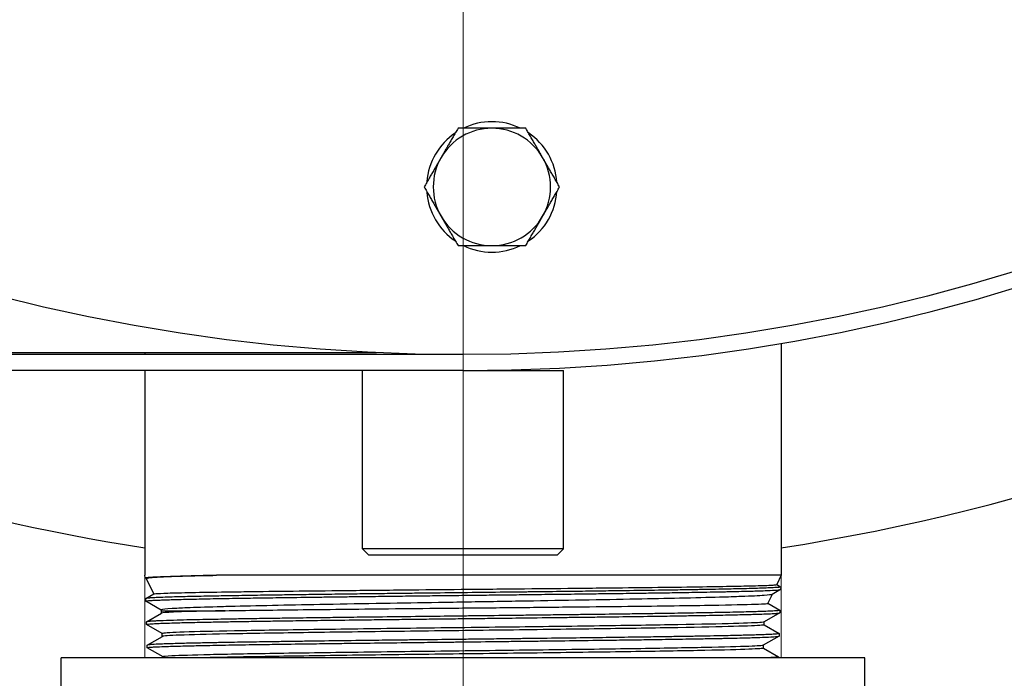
# Model space of a CAD drawing. Extents: x 1 to 669, y 0 to 417.
# Tile 161 of 256: x 114.15 to 117.82, y 352.74 to 355.2. Entities that reach past the tile are written whole.
import ezdxf

# ---------------------------------------------------------------- set-up
doc = ezdxf.new("R2010")
doc.units = 0
doc.header["$LTSCALE"] = 12
doc.header["$MEASUREMENT"] = 0
doc.layers.get('0').update_dxf_attribs({"linetype": 'CONTINUOUS'})
doc.layers.add('D', color=2, linetype='CONTINUOUS')
doc.layers.add('X', color=1, linetype='CONTINUOUS')
doc.layers.add('Leader', color=41, linetype='CONTINUOUS', lineweight=13)
doc.styles.get("Standard").update_dxf_attribs({"font": 'SIMPLEX.SHX', "width": 0.875})
doc.dimstyles.new('STANDARD$0', dxfattribs={"dimscale": 32, "dimtxt": 0.09375, "dimasz": 0.0625, "dimexe": 0.03125, "dimexo": 0.03125, "dimgap": 0.03125, "dimtad": 1, "dimtih": 1, "dimtoh": 1, "dimdec": 4, "dimzin": 12, "dimdsep": 46, "dimlunit": 5, "dimtxsty": 'Standard', "dimcen": -0.03125, "dimclrd": 256, "dimclre": 256, "dimclrt": 256, "dimadec": 0, "dimazin": 0, "dimtfac": 0.875, "dimtdec": 4, "dimtofl": 0, "dimtmove": 0, "dimatfit": 3, "dimfxl": 1, "dimtolj": 1, "dimtzin": 12, "dimlwd": 13, "dimlwe": 13, "dimarcsym": 0})

# ---------------------------------------------------------------- blocks, each defined once
blk = doc.blocks.new('*D66')
at = {"layer": 'D', "lineweight": 13, "transparency": 16777216}
for p, q in [((155.735, 359.4009), (155.735, 291.8262)), ((54.6353, 355.7061), (54.6353, 291.8262)), ((56.6353, 292.8262), (153.735, 292.8262))]:
    blk.add_line(p, q, dxfattribs=at)
at = {"layer": 'D', "transparency": 16777216}
for points in [[(56.6353, 293.1595), (56.6353, 292.4928), (54.6353, 292.8262)], [(153.735, 293.1595), (153.735, 292.4928), (155.735, 292.8262)]]:
    blk.add_solid(points, dxfattribs=at)
at = {"layer": 'D', "transparency": 16777216, "insert": (105.1851, 295.3262), "char_height": 3, "attachment_point": 5}
blk.add_mtext('\\A1;101{}{\\C2;%%p1}', dxfattribs=at)
blk = doc.blocks.new('*D67')
at = {"layer": 'D', "lineweight": 13, "transparency": 16777216}
for p, q in [((117.391, 409.7004), (172.142, 409.7004)), ((171.142, 407.7004), (171.142, 363.8076)), ((171.142, 314.9149), (171.142, 358.8076)), ((116.8025, 312.9149), (172.142, 312.9149))]:
    blk.add_line(p, q, dxfattribs=at)
at = {"layer": 'D', "transparency": 16777216}
for points in [[(170.8086, 407.7004), (171.4753, 407.7004), (171.142, 409.7004)], [(170.8086, 314.9149), (171.4753, 314.9149), (171.142, 312.9149)]]:
    blk.add_solid(points, dxfattribs=at)
at = {"layer": 'D', "transparency": 16777216, "insert": (171.142, 361.3076), "char_height": 3, "attachment_point": 5}
blk.add_mtext('\\A1;97{}{\\C2;%%p1}', dxfattribs=at)
blk = doc.blocks.new('*D70')
at = {"layer": 'D', "lineweight": 13, "transparency": 16777216}
for p, q in [((82.8025, 359.8879), (82.8025, 298.5359)), ((148.8025, 359.8879), (148.8025, 298.5359)), ((146.8025, 299.5359), (84.8025, 299.5359))]:
    blk.add_line(p, q, dxfattribs=at)
at = {"layer": 'D', "transparency": 16777216}
for points in [[(84.8025, 299.8693), (84.8025, 299.2026), (82.8025, 299.5359)], [(146.8025, 299.8693), (146.8025, 299.2026), (148.8025, 299.5359)]]:
    blk.add_solid(points, dxfattribs=at)
at = {"layer": 'D', "transparency": 16777216, "insert": (115.8025, 302.0359), "char_height": 3, "attachment_point": 5}
blk.add_mtext('\\A1;66', dxfattribs=at)
blk = doc.blocks.new('*D71')
at = {"layer": 'D', "lineweight": 13, "transparency": 16777216}
for p, q in [((153.8304, 360.8879), (162.2623, 360.8879)), ((161.2623, 358.8879), (161.2623, 339.4014)), ((161.2623, 314.9149), (161.2623, 334.4014)), ((116.8025, 312.9149), (162.2623, 312.9149))]:
    blk.add_line(p, q, dxfattribs=at)
at = {"layer": 'D', "transparency": 16777216}
for points in [[(160.929, 358.8879), (161.5956, 358.8879), (161.2623, 360.8879)], [(160.929, 314.9149), (161.5956, 314.9149), (161.2623, 312.9149)]]:
    blk.add_solid(points, dxfattribs=at)
at = {"layer": 'D', "transparency": 16777216, "insert": (161.2623, 336.9014), "char_height": 3, "attachment_point": 5}
blk.add_mtext('\\A1;48', dxfattribs=at)
blk = doc.blocks.new('GASTRAIN TOP')
at = {"layer": 'X', "lineweight": 0}
for p, q in [((-34.7721, 373.6286), (-34.7721, 372.4549)), ((-37.1471, 373.527), (-37.1471, 372.4549)), ((-34.4596, 372.4549), (-37.4596, 372.4549)), ((-37.4596, 371.9549), (-37.4596, 372.4549)), ((-34.4596, 371.9549), (-34.4596, 372.4549))]:
    blk.add_line(p, q, dxfattribs=at)
at = {"layer": 'X', "linetype": 'Continuous', "lineweight": 15}
blk.add_line((-37.1482, 373.5938), (-37.1482, 373.5863), dxfattribs=at)

msp = doc.modelspace()

# ---------------------------------------------------------------- linework, layer by layer
for radius, start, end in [(33, 199.528779, 69.373612), (15.625, 276.441866, 158.407675), (15.4375, 276.495926, 0)]:
    msp.add_arc((115.80247, 360.88787), radius, start, end)
at = {"layer": 'Leader'}
msp.add_line((115.80247, 359.54747), (115.80247, 325.71354), dxfattribs=at)
at = {"layer": 'X'}
for p, q in [((115.66831, 354.59532), (115.66745, 354.59539)), ((115.66831, 354.55725), (115.66745, 354.55718)), ((116.98997, 353.99257), (116.98997, 353.12707)), ((106.62047, 353.95787), (115.47997, 353.95787)), ((115.80247, 353.95037), (106.62197, 353.95037)), ((114.61497, 353.95787), (114.61497, 353.95037)), ((115.80247, 353.89107), (106.62197, 353.89107)), ((114.61497, 353.89107), (114.61497, 353.12707)), ((115.42747, 353.22579), (115.42747, 353.89107)), ((115.80247, 353.89107), (116.17747, 353.89107)), ((116.17747, 353.22579), (116.17747, 353.89107)), ((116.17747, 353.22579), (115.42747, 353.22579)), ((115.44969, 353.20357), (115.42747, 353.22579)), ((116.15525, 353.20357), (116.17747, 353.22579)), ((115.44969, 353.20357), (116.15525, 353.20357)), ((114.61527, 353.11761), (114.61497, 353.12707)), ((114.62098, 353.11417), (114.61551, 353.11733)), ((114.64745, 353.05743), (114.6209, 353.11436)), ((116.98997, 353.12707), (114.88185, 353.12707)), ((116.98997, 353.12707), (116.97371, 353.09218)), ((116.98809, 353.07385), (116.95639, 353.05554)), ((116.97376, 353.0923), (116.98838, 353.08385)), ((116.98862, 353.08358), (116.98832, 353.07412)), ((114.61797, 353.03064), (114.61768, 353.04009)), ((114.61793, 353.04038), (114.64765, 353.05755)), ((114.67549, 352.99729), (114.61822, 353.03036)), ((116.95671, 353.05573), (116.94119, 353.02245)), ((114.62062, 352.95343), (114.67713, 352.98606)), ((114.67687, 352.99432), (114.6754, 352.99748)), ((114.67687, 352.98591), (114.67687, 352.99432)), ((116.98537, 352.98689), (116.92644, 352.95286)), ((116.94124, 353.02257), (116.98566, 352.99692)), ((116.98591, 352.99663), (116.98562, 352.98717)), ((114.62068, 352.94369), (114.62039, 352.95315)), ((116.92669, 352.94229), (116.92669, 352.95301)), ((114.6796, 352.90954), (114.62092, 352.94342)), ((116.92669, 352.94244), (116.98296, 352.90994)), ((114.62334, 352.86648), (114.67985, 352.89911)), ((114.6796, 352.89896), (114.6796, 352.90968)), ((116.98267, 352.89993), (116.92376, 352.86591)), ((116.9832, 352.90966), (116.98291, 352.9002)), ((114.62339, 352.85673), (114.62309, 352.86618)), ((114.6823, 352.82257), (114.62364, 352.85645)), ((116.92402, 352.85533), (116.92402, 352.86606)), ((116.92402, 352.85548), (116.98025, 352.823)), ((117.30247, 352.81887), (114.30247, 352.81887)), ((114.30247, 352.31887), (114.30247, 352.81887)), ((114.6823, 352.81887), (114.6823, 352.82272)), ((116.9805, 352.82272), (116.98038, 352.81887)), ((117.30247, 352.31887), (117.30247, 352.81887))]:
    msp.add_line(p, q, dxfattribs=at)
msp.add_circle((115.80247, 360.88787), 6.9375, dxfattribs=at)
for centre, radius, start, end in [((115.80247, 360.88787), 6.9968, 270, 90), ((115.80247, 360.88787), 7.75, 278.813913, 0), ((115.9102, 354.57629), 0.219, 90, 150), ((115.9102, 354.57629), 0.2435, 64.07721, 115.92279), ((115.9102, 354.57629), 0.219, 30, 90), ((115.9102, 354.57629), 0.2435, 124.07721, 175.5), ((115.9102, 354.57629), 0.2435, 4.07721, 55.92279), ((115.9102, 354.57629), 0.219, 150, 210), ((115.9102, 354.57629), 0.219, 330, 30), ((115.9102, 354.57629), 0.2435, 184.5, 235.92279), ((115.9102, 354.57629), 0.2435, 304.07721, 355.92279), ((115.9102, 354.57629), 0.219, 210, 270), ((115.9102, 354.57629), 0.219, 270, 330), ((115.9102, 354.57629), 0.2435, 244.07721, 295.92279), ((115.80247, 360.88787), 7.75, 244.53031, 261.186087)]:
    msp.add_arc(centre, radius, start, end, dxfattribs=at)
for points, weights in [([(115.78376, 354.79529), (115.74988, 354.7366), (115.72054, 354.68579)], [1.76277349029, 1.89912449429, 1.89912449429]), ([(115.9102, 354.79529), (115.85152, 354.79529), (115.78376, 354.79529)], [1.89912449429, 1.89912449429, 1.76277349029]), ([(116.03664, 354.79529), (115.96888, 354.79529), (115.9102, 354.79529)], [1.76277349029, 1.89912449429, 1.89912449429]), ([(116.09986, 354.68579), (116.07052, 354.7366), (116.03664, 354.79529)], [1.89912449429, 1.89912449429, 1.76277349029]), ([(115.72054, 354.68579), (115.6912, 354.63497), (115.65732, 354.57629)], [1.89912449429, 1.89912449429, 1.76277349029]), ([(116.16308, 354.57629), (116.1292, 354.63497), (116.09986, 354.68579)], [1.76277349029, 1.89912449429, 1.89912449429]), ([(115.65732, 354.57629), (115.6912, 354.5176), (115.72054, 354.46679)], [1.76277349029, 1.89912449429, 1.89912449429]), ([(116.09986, 354.46679), (116.1292, 354.5176), (116.16308, 354.57629)], [1.89912449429, 1.89912449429, 1.76277349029]), ([(115.72054, 354.46679), (115.74988, 354.41597), (115.78376, 354.35729)], [1.89912449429, 1.89912449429, 1.76277349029]), ([(116.03664, 354.35729), (116.07052, 354.41597), (116.09986, 354.46679)], [1.76277349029, 1.89912449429, 1.89912449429]), ([(115.78376, 354.35729), (115.85152, 354.35729), (115.9102, 354.35729)], [1.76277349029, 1.89912449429, 1.89912449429]), ([(115.9102, 354.35729), (115.96888, 354.35729), (116.03664, 354.35729)], [1.89912449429, 1.89912449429, 1.76277349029])]:
    msp.add_rational_spline(points, weights, degree=2, dxfattribs=at)
for points, knots in [([(114.61551, 353.11733), (114.61511, 353.11756), (114.6152, 353.11779), (114.61672, 353.11839), (114.61896, 353.11875), (114.62403, 353.11929), (114.62583, 353.11945), (114.62959, 353.11975), (114.63146, 353.11989), (114.63994, 353.12046), (114.64806, 353.1209), (114.66388, 353.1216), (114.67054, 353.12186), (114.68515, 353.12239), (114.69309, 353.12265), (114.71313, 353.12327), (114.72571, 353.12362), (114.74455, 353.12411), (114.74989, 353.12425), (114.77804, 353.12495), (114.80325, 353.12552), (114.83847, 353.12624), (114.84625, 353.12639), (114.8632, 353.12672), (114.87241, 353.12689), (114.88185, 353.12707)], [-2.1220649, -2.1220649, -2.1220649, -2.1220649, -1.9723639, -1.9723639, -1.7284682, -1.7284682, -1.6211033, -1.6211033, -1.5318636, -1.5318636, -1.2509911, -1.2509911, -1.077679, -1.077679, -0.9035286, -0.9035286, -0.6698507, -0.6698507, -0.5810158, -0.5810158, -0.214647, -0.214647, -0.1138912, -0.1138912, -0.000001, -0.000001, -0.000001, -0.000001]), ([(114.88185, 353.12707), (114.81279, 353.12536), (114.7562, 353.12359), (114.67077, 353.12018), (114.6425, 353.11842), (114.62335, 353.11591), (114.62053, 353.11514), (114.6209, 353.11436)], [0.000001, 0.000001, 0.000001, 0.000001, 0.8407218, 0.8407218, 1.6824354, 1.6824354, 2.0658438, 2.0658438, 2.0658438, 2.0658438]), ([(116.98862, 353.08358), (116.98861, 353.08318), (116.98707, 353.08278), (116.98245, 353.08217), (116.98048, 353.08196), (116.97206, 353.08121), (116.96344, 353.08067), (116.94522, 353.0798), (116.93717, 353.07947), (116.92034, 353.07886), (116.91181, 353.07857), (116.89824, 353.07815), (116.89376, 353.07802), (116.88323, 353.07771), (116.8771, 353.07754), (116.85807, 353.07702), (116.84445, 353.07668), (116.8188, 353.07607), (116.80716, 353.07581), (116.77912, 353.07522), (116.76237, 353.07488), (116.73116, 353.07429), (116.71706, 353.07403), (116.695, 353.07364), (116.6874, 353.07351), (116.66129, 353.07305), (116.64221, 353.07273), (116.59831, 353.07201), (116.57318, 353.07162), (116.50815, 353.07064), (116.4672, 353.07007), (116.40925, 353.06928), (116.39376, 353.06907), (116.34981, 353.06849), (116.32094, 353.0681), (116.26328, 353.06736), (116.23457, 353.06699), (116.16937, 353.06618), (116.13271, 353.06574), (116.07894, 353.0651), (116.06223, 353.0649), (116.03949, 353.06463), (116.03354, 353.06456), (116.01019, 353.06429), (115.99272, 353.06408), (115.92928, 353.06332), (115.883, 353.06277), (115.79114, 353.0617), (115.74564, 353.06117), (115.68013, 353.06042), (115.65998, 353.06018), (115.61501, 353.05965), (115.59025, 353.05935), (115.54058, 353.05875), (115.51569, 353.05845), (115.48022, 353.05802), (115.46947, 353.05789), (115.4312, 353.05742), (115.40395, 353.05709), (115.34807, 353.0564), (115.31952, 353.05604), (115.27865, 353.05551), (115.26592, 353.05535), (115.229, 353.05486), (115.20513, 353.05453), (115.15688, 353.05386), (115.13257, 353.05352), (115.07494, 353.05269), (115.04232, 353.05221), (114.99568, 353.05149), (114.98058, 353.05125), (114.94575, 353.05067), (114.92637, 353.05033), (114.88537, 353.04959), (114.86411, 353.04919), (114.81839, 353.04828), (114.79472, 353.04778), (114.76252, 353.04703), (114.75243, 353.04678), (114.73066, 353.04621), (114.7193, 353.04589), (114.69595, 353.04517), (114.6844, 353.04478), (114.66569, 353.04406), (114.65814, 353.04374), (114.64537, 353.04312), (114.64004, 353.04282), (114.63426, 353.04243), (114.63303, 353.04235), (114.62968, 353.04209), (114.62773, 353.04193), (114.62196, 353.04135), (114.61936, 353.04094), (114.6179, 353.0404), (114.6177, 353.04026), (114.61768, 353.04011), (114.61768, 353.0401), (114.61768, 353.04009)], [-18.9121517, -18.9121517, -18.9121517, -18.9121517, -18.6477786, -18.6477786, -18.5117861, -18.5117861, -18.1652255, -18.1652255, -17.9468089, -17.9468089, -17.7583784, -17.7583784, -17.6702115, -17.6702115, -17.5583925, -17.5583925, -17.3365364, -17.3365364, -17.1672146, -17.1672146, -16.9463689, -16.9463689, -16.7757478, -16.7757478, -16.6882866, -16.6882866, -16.4801746, -16.4801746, -16.2253499, -16.2253499, -15.8435758, -15.8435758, -15.7067905, -15.7067905, -15.4606335, -15.4606335, -15.2245761, -15.2245761, -14.9324912, -14.9324912, -14.8017502, -14.8017502, -14.7555079, -14.7555079, -14.6205127, -14.6205127, -14.2668483, -14.2668483, -13.9202406, -13.9202406, -13.7657395, -13.7657395, -13.5743124, -13.5743124, -13.3794213, -13.3794213, -13.2941425, -13.2941425, -13.0746702, -13.0746702, -12.8378679, -12.8378679, -12.7294242, -12.7294242, -12.520291, -12.520291, -12.2977067, -12.2977067, -11.9785663, -11.9785663, -11.8201505, -11.8201505, -11.6037419, -11.6037419, -11.3434999, -11.3434999, -11.0110935, -11.0110935, -10.8479751, -10.8479751, -10.6402062, -10.6402062, -10.385272, -10.385272, -10.1731056, -10.1731056, -9.9753813, -9.9753813, -9.9183315, -9.9183315, -9.809803, -9.809803, -9.5472175, -9.5472175, -9.4564049, -9.4564049, -9.4508316, -9.4508316, -9.4508316, -9.4508316]), ([(114.61822, 353.03036), (114.61804, 353.03046), (114.61796, 353.03056), (114.61805, 353.03125), (114.62125, 353.03184), (114.62893, 353.03255), (114.63044, 353.03267), (114.63596, 353.03309), (114.64059, 353.03337), (114.65138, 353.03395), (114.65754, 353.03424), (114.66935, 353.03473), (114.67464, 353.03494), (114.69598, 353.03573), (114.71454, 353.03631), (114.74055, 353.03701), (114.74539, 353.03714), (114.76175, 353.03755), (114.77385, 353.03784), (114.79965, 353.03841), (114.81337, 353.03871), (114.83782, 353.03921), (114.84819, 353.03942), (114.8885, 353.0402), (114.92051, 353.04079), (114.97817, 353.04175), (115.00263, 353.04214), (115.04888, 353.04284), (115.07036, 353.04316), (115.10685, 353.04369), (115.12153, 353.0439), (115.17634, 353.04469), (115.21786, 353.04526), (115.27037, 353.04595), (115.28004, 353.04607), (115.31591, 353.04653), (115.34249, 353.04687), (115.38893, 353.04744), (115.40858, 353.04768), (115.4441, 353.04812), (115.45988, 353.04831), (115.49084, 353.0487), (115.50601, 353.04888), (115.55078, 353.04943), (115.58058, 353.04979), (115.63652, 353.05045), (115.66258, 353.05075), (115.71794, 353.0514), (115.74723, 353.05173), (115.79097, 353.05224), (115.80537, 353.05241), (115.84651, 353.05289), (115.87322, 353.0532), (115.93096, 353.05389), (115.96193, 353.05426), (116.01888, 353.05493), (116.04489, 353.05524), (116.10358, 353.05594), (116.13611, 353.05632), (116.181, 353.05687), (116.1937, 353.05703), (116.23799, 353.05758), (116.26913, 353.05798), (116.32329, 353.05868), (116.34652, 353.05899), (116.39748, 353.05967), (116.42497, 353.06004), (116.47511, 353.06073), (116.4979, 353.06105), (116.53438, 353.06158), (116.5484, 353.06179), (116.59122, 353.06245), (116.61911, 353.0629), (116.66068, 353.06359), (116.67524, 353.06384), (116.70568, 353.06437), (116.72142, 353.06466), (116.75259, 353.06524), (116.76794, 353.06554), (116.789, 353.06597), (116.79528, 353.06611), (116.83048, 353.06688), (116.85641, 353.06752), (116.88795, 353.0684), (116.89636, 353.06864), (116.91735, 353.0693), (116.92899, 353.0697), (116.94256, 353.07026), (116.94584, 353.0704), (116.96217, 353.07115), (116.97211, 353.07176), (116.98067, 353.07255), (116.98234, 353.07273), (116.98677, 353.07332), (116.98831, 353.07372), (116.98832, 353.07412)], [-9.5197873, -9.5197873, -9.5197873, -9.5197873, -9.4537663, -9.4537663, -9.0754167, -9.0754167, -8.9930216, -8.9930216, -8.8025647, -8.8025647, -8.6126034, -8.6126034, -8.4779134, -8.4779134, -8.1043595, -8.1043595, -8.0220132, -8.0220132, -7.8328163, -7.8328163, -7.639685, -7.639685, -7.5049119, -7.5049119, -7.1315091, -7.1315091, -6.8756745, -6.8756745, -6.6656132, -6.6656132, -6.5281941, -6.5281941, -6.1604684, -6.1604684, -6.0781681, -6.0781681, -5.8572559, -5.8572559, -5.6979318, -5.6979318, -5.5720214, -5.5720214, -5.4524475, -5.4524475, -5.2207389, -5.2207389, -5.0204921, -5.0204921, -4.7969162, -4.7969162, -4.6871423, -4.6871423, -4.4833829, -4.4833829, -4.2456998, -4.2456998, -4.0437237, -4.0437237, -3.7865512, -3.7865512, -3.684182, -3.684182, -3.4276704, -3.4276704, -3.229618, -3.229618, -2.9856054, -2.9856054, -2.7730619, -2.7730619, -2.6364887, -2.6364887, -2.3480879, -2.3480879, -2.1858851, -2.1858851, -1.998642, -1.998642, -1.800372, -1.800372, -1.7135189, -1.7135189, -1.3025851, -1.3025851, -1.1403151, -1.1403151, -0.8700177, -0.8700177, -0.7775312, -0.7775312, -0.3830753, -0.3830753, -0.2649199, -0.2649199, -0.000001, -0.000001, -0.000001, -0.000001]), ([(114.64765, 353.05755), (114.64767, 353.05756), (114.64769, 353.05757), (114.64847, 353.05795), (114.65108, 353.05832), (114.66394, 353.05937), (114.67885, 353.06003), (114.72285, 353.06145), (114.75289, 353.06221), (114.82641, 353.06366), (114.86964, 353.06438), (114.94254, 353.06548), (114.96768, 353.06584), (115.04728, 353.0669), (115.10542, 353.0676), (115.22924, 353.06903), (115.29455, 353.06974), (115.43451, 353.07117), (115.50907, 353.07192), (115.65451, 353.07335), (115.72481, 353.07401), (115.87468, 353.07543), (115.95401, 353.07621), (116.10547, 353.07767), (116.17746, 353.07837), (116.28232, 353.07946), (116.31706, 353.07983), (116.41426, 353.08088), (116.47436, 353.08154), (116.59117, 353.08296), (116.64698, 353.08372), (116.74022, 353.08507), (116.77896, 353.0857), (116.83952, 353.08685), (116.86312, 353.08736), (116.91248, 353.08856), (116.93472, 353.08926), (116.95791, 353.09037), (116.96395, 353.09076), (116.97162, 353.09149), (116.97354, 353.09184), (116.97371, 353.09218)], [9.2526546, 9.2526546, 9.2526546, 9.2526546, 9.2615466, 9.2615466, 9.5517201, 9.5517201, 10.0958501, 10.0958501, 10.6823357, 10.6823357, 11.2662641, 11.2662641, 11.5492558, 11.5492558, 12.1192939, 12.1192939, 12.6838574, 12.6838574, 13.2771159, 13.2771159, 13.8163087, 13.8163087, 14.4234981, 14.4234981, 14.9963363, 14.9963363, 15.2891065, 15.2891065, 15.8364528, 15.8364528, 16.428601, 16.428601, 16.9395729, 16.9395729, 17.3427183, 17.3427183, 17.91831, 17.91831, 18.2245835, 18.2245835, 18.5080879, 18.5080879, 18.5080879, 18.5080879]), ([(116.95639, 353.05554), (116.95427, 353.05432), (116.94448, 353.05308), (116.90775, 353.05042), (116.87906, 353.04907), (116.81793, 353.0468), (116.79088, 353.04591), (116.7169, 353.04375), (116.66669, 353.04253), (116.56089, 353.04011), (116.5067, 353.03896), (116.38551, 353.03662), (116.31796, 353.03539), (116.18014, 353.03293), (116.11042, 353.03177), (115.96707, 353.02941), (115.89371, 353.02818), (115.78365, 353.02638), (115.74722, 353.0258), (115.6414, 353.02409), (115.57265, 353.02294), (115.4316, 353.02052), (115.35986, 353.0193), (115.22838, 353.01689), (115.16841, 353.0157), (115.05393, 353.01333), (115.00007, 353.01215), (114.92769, 353.01031), (114.90518, 353.00971), (114.83995, 353.00784), (114.80215, 353.00663), (114.74908, 353.00446), (114.73055, 353.00353), (114.69284, 353.0012), (114.67952, 352.9998), (114.67553, 352.99806), (114.67526, 352.99777), (114.6754, 352.99748)], [0.0590274, 0.0590274, 0.0590274, 0.0590274, 0.6454197, 0.6454197, 1.2995004, 1.2995004, 1.7118507, 1.7118507, 2.3071071, 2.3071071, 2.8363992, 2.8363992, 3.4188174, 3.4188174, 3.9713398, 3.9713398, 4.5313883, 4.5313883, 4.8082937, 4.8082937, 5.3386781, 5.3386781, 5.9211249, 5.9211249, 6.4597952, 6.4597952, 7.0226609, 7.0226609, 7.2994063, 7.2994063, 7.8784868, 7.8784868, 8.2973544, 8.2973544, 8.9561411, 8.9561411, 9.0876506, 9.0876506, 9.0876506, 9.0876506]), ([(116.98591, 352.99663), (116.9859, 352.99623), (116.98445, 352.99583), (116.98033, 352.99526), (116.97884, 352.99509), (116.97116, 352.99436), (116.96227, 352.9938), (116.9475, 352.9931), (116.94435, 352.99296), (116.9304, 352.99236), (116.91792, 352.99189), (116.89557, 352.99117), (116.88691, 352.99091), (116.85481, 352.99001), (116.8285, 352.98938), (116.79157, 352.98859), (116.78399, 352.98843), (116.75478, 352.98783), (116.73188, 352.98738), (116.69335, 352.98667), (116.67865, 352.98641), (116.63297, 352.98563), (116.60063, 352.98512), (116.55115, 352.98437), (116.53532, 352.98414), (116.4991, 352.9836), (116.47855, 352.9833), (116.43632, 352.9827), (116.41464, 352.9824), (116.38284, 352.98197), (116.37306, 352.98184), (116.32351, 352.98118), (116.28263, 352.98066), (116.22174, 352.9799), (116.20254, 352.97967), (116.15956, 352.97914), (116.13571, 352.97884), (116.08692, 352.97824), (116.06197, 352.97794), (116.02589, 352.9775), (116.01489, 352.97737), (115.95877, 352.97671), (115.91328, 352.97618), (115.84756, 352.97542), (115.82749, 352.97519), (115.78732, 352.97472), (115.76723, 352.97448), (115.70642, 352.97376), (115.66581, 352.97327), (115.57784, 352.97223), (115.53068, 352.97168), (115.46619, 352.9709), (115.44822, 352.97068), (115.39883, 352.97007), (115.36772, 352.96968), (115.30917, 352.96892), (115.28166, 352.96856), (115.22167, 352.96777), (115.18948, 352.96734), (115.13705, 352.96662), (115.11631, 352.96633), (115.06695, 352.96561), (115.03887, 352.96517), (114.99016, 352.9644), (114.96916, 352.96405), (114.92078, 352.96324), (114.89416, 352.96277), (114.8559, 352.96205), (114.84309, 352.9618), (114.8143, 352.9612), (114.79871, 352.96086), (114.76654, 352.96011), (114.75035, 352.9597), (114.71549, 352.95875), (114.69795, 352.95822), (114.6771, 352.95747), (114.67161, 352.95725), (114.6606, 352.95679), (114.65524, 352.95653), (114.64443, 352.95596), (114.63931, 352.95564), (114.63332, 352.95519), (114.63171, 352.95506), (114.62376, 352.95434), (114.62046, 352.95376), (114.62039, 352.95317), (114.62039, 352.95316), (114.62039, 352.95315)], [-18.8692424, -18.8692424, -18.8692424, -18.8692424, -18.6124673, -18.6124673, -18.5029654, -18.5029654, -18.1326097, -18.1326097, -18.039558, -18.039558, -17.742708, -17.742708, -17.5745144, -17.5745144, -17.1571105, -17.1571105, -17.0528969, -17.0528969, -16.7654729, -16.7654729, -16.5972047, -16.5972047, -16.2580711, -16.2580711, -16.103404, -16.103404, -15.9112641, -15.9112641, -15.7170107, -15.7170107, -15.6317409, -15.6317409, -15.2882652, -15.2882652, -15.1323071, -15.1323071, -14.9423778, -14.9423778, -14.7471293, -14.7471293, -14.6618442, -14.6618442, -14.3132229, -14.3132229, -14.1602657, -14.1602657, -14.007152, -14.007152, -13.6963482, -13.6963482, -13.3291217, -13.3291217, -13.1859969, -13.1859969, -12.9325563, -12.9325563, -12.70059, -12.70059, -12.416592, -12.416592, -12.2240522, -12.2240522, -11.9474313, -11.9474313, -11.7247198, -11.7247198, -11.4145248, -11.4145248, -11.2496187, -11.2496187, -11.0292178, -11.0292178, -10.7666646, -10.7666646, -10.411993, -10.411993, -10.2719687, -10.2719687, -10.108826, -10.108826, -9.9042989, -9.9042989, -9.8186401, -9.8186401, -9.4345707, -9.4345707, -9.429036, -9.429036, -9.429036, -9.429036]), ([(114.62092, 352.94342), (114.62075, 352.94352), (114.62067, 352.94362), (114.62073, 352.94406), (114.62187, 352.9444), (114.6252, 352.9449), (114.62652, 352.94507), (114.63124, 352.94556), (114.63538, 352.9459), (114.64623, 352.9466), (114.6532, 352.94698), (114.66918, 352.94769), (114.67807, 352.94804), (114.69927, 352.94878), (114.71186, 352.94917), (114.73404, 352.9498), (114.74279, 352.95003), (114.77228, 352.9508), (114.79477, 352.95132), (114.83731, 352.95222), (114.85636, 352.9526), (114.89469, 352.95331), (114.91376, 352.95365), (114.94485, 352.95418), (114.95632, 352.95438), (114.97922, 352.95476), (114.99062, 352.95495), (115.02572, 352.95551), (115.05006, 352.95589), (115.09768, 352.9566), (115.12077, 352.95693), (115.17382, 352.95767), (115.20407, 352.95807), (115.25102, 352.9587), (115.26714, 352.95892), (115.3243, 352.95967), (115.36626, 352.96021), (115.43617, 352.96108), (115.46354, 352.96141), (115.51853, 352.96207), (115.54611, 352.9624), (115.58711, 352.96288), (115.60037, 352.96304), (115.62108, 352.96329), (115.62851, 352.96337), (115.66243, 352.96378), (115.68902, 352.9641), (115.74193, 352.96473), (115.76822, 352.96503), (115.80537, 352.96547), (115.8162, 352.9656), (115.85252, 352.96602), (115.87798, 352.96631), (115.92685, 352.96688), (115.95027, 352.96715), (115.99089, 352.96763), (116.00814, 352.96784), (116.07379, 352.96863), (116.12165, 352.96921), (116.17887, 352.96992), (116.1891, 352.97004), (116.22281, 352.97046), (116.24606, 352.97075), (116.29191, 352.97132), (116.3145, 352.97161), (116.35259, 352.97211), (116.36825, 352.97232), (116.4262, 352.97311), (116.46716, 352.97369), (116.53295, 352.97464), (116.5587, 352.97503), (116.60454, 352.97573), (116.62487, 352.97605), (116.65247, 352.97651), (116.66031, 352.97664), (116.68214, 352.97702), (116.69585, 352.97727), (116.72807, 352.97786), (116.74615, 352.97821), (116.776, 352.97881), (116.78818, 352.97906), (116.81248, 352.97959), (116.82451, 352.97986), (116.84566, 352.98036), (116.85494, 352.98059), (116.86901, 352.98096), (116.87409, 352.9811), (116.88737, 352.98148), (116.89527, 352.98172), (116.91378, 352.98232), (116.92379, 352.98267), (116.93913, 352.98328), (116.94498, 352.98353), (116.9588, 352.98419), (116.96581, 352.9846), (116.97331, 352.98516), (116.97513, 352.98531), (116.98263, 352.98603), (116.9856, 352.98661), (116.98562, 352.98717)], [-9.4970898, -9.4970898, -9.4970898, -9.4970898, -9.4321053, -9.4321053, -9.2076132, -9.2076132, -9.1000739, -9.1000739, -8.8861354, -8.8861354, -8.646398, -8.646398, -8.4180391, -8.4180391, -8.1609499, -8.1609499, -8.0078425, -8.0078425, -7.6702967, -7.6702967, -7.423668, -7.423668, -7.2001854, -7.2001854, -7.0740553, -7.0740553, -6.9537386, -6.9537386, -6.7105658, -6.7105658, -6.4933512, -6.4933512, -6.2237881, -6.2237881, -6.0854414, -6.0854414, -5.7389269, -5.7389269, -5.5204404, -5.5204404, -5.3045644, -5.3045644, -5.2019377, -5.2019377, -5.1446545, -5.1446545, -4.9408757, -4.9408757, -4.740369, -4.740369, -4.6577928, -4.6577928, -4.4635636, -4.4635636, -4.2839689, -4.2839689, -4.1507214, -4.1507214, -3.7745344, -3.7745344, -3.6921531, -3.6921531, -3.501909, -3.501909, -3.3119456, -3.3119456, -3.176648, -3.176648, -2.8049943, -2.8049943, -2.5529111, -2.5529111, -2.3399517, -2.3399517, -2.2536081, -2.2536081, -2.095933, -2.095933, -1.8714275, -1.8714275, -1.7060702, -1.7060702, -1.5272445, -1.5272445, -1.3749962, -1.3749962, -1.2847214, -1.2847214, -1.1309792, -1.1309792, -0.9012708, -0.9012708, -0.7356798, -0.7356798, -0.4673627, -0.4673627, -0.3674866, -0.3674866, -0.000001, -0.000001, -0.000001, -0.000001]), ([(114.67687, 352.99432), (114.67687, 352.99432), (114.67703, 352.99433), (114.67964, 352.99435), (114.69025, 352.99443), (114.72744, 352.99464), (114.75377, 352.99461), (114.82208, 352.99474), (114.86463, 352.9949), (114.91436, 352.99492)], [0.5239215, 0.5239215, 0.5239215, 0.5239215, 0.6064127, 0.6064127, 1.2063078, 1.2063078, 1.7982908, 1.7982908, 2.4126162, 2.4126162, 2.4126162, 2.4126162]), ([(114.91436, 352.99492), (114.90172, 352.99467), (114.88953, 352.99442), (114.80863, 352.99267), (114.75573, 352.99118), (114.69425, 352.98848), (114.67922, 352.98727), (114.67713, 352.98606)], [0.2042904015, 0.2042904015, 0.2042904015, 0.2042904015, 0.2049060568, 0.2049060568, 0.2085366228, 0.2085366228, 0.2114848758, 0.2114848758, 0.2114848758, 0.2114848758]), ([(114.91436, 352.99492), (114.99027, 352.99613), (115.08192, 352.99738), (115.28964, 352.9998), (115.40412, 353.00104), (115.59228, 353.00293), (115.66129, 353.00361), (115.80517, 353.00505), (115.87977, 353.00576), (116.02862, 353.00723), (116.10253, 353.00799), (116.24241, 353.00943), (116.30833, 353.01012), (116.43399, 353.01155), (116.49339, 353.01227), (116.60561, 353.01371), (116.65776, 353.01445), (116.77986, 353.01642), (116.83909, 353.0176), (116.91977, 353.02005), (116.94062, 353.02122), (116.94119, 353.02245)], [0.000001, 0.000001, 0.000001, 0.000001, 0.9466667, 0.9466667, 1.8933186, 1.8933186, 2.4229511, 2.4229511, 2.9888129, 2.9888129, 3.5639159, 3.5639159, 4.112395, 4.112395, 4.6647968, 4.6647968, 5.2391992, 5.2391992, 6.1811945, 6.1811945, 7.1259579, 7.1259579, 7.1259579, 7.1259579]), ([(116.92644, 352.95286), (116.92557, 352.95236), (116.92249, 352.95186), (116.90144, 352.94986), (116.86612, 352.94837), (116.75999, 352.94539), (116.68919, 352.9439), (116.51942, 352.94092), (116.42047, 352.93943), (116.20466, 352.93644), (116.08783, 352.93495), (115.84834, 352.93197), (115.72572, 352.93048), (115.48735, 352.9275), (115.37164, 352.92601), (115.15909, 352.92302), (115.06227, 352.92153), (114.89753, 352.91855), (114.82963, 352.91706), (114.72975, 352.91408), (114.69778, 352.91259), (114.68154, 352.91062), (114.6796, 352.91015), (114.6796, 352.90968)], [0.247250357, 0.247250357, 0.247250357, 0.247250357, 0.248472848, 0.248472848, 0.252103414, 0.252103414, 0.25573398, 0.25573398, 0.259364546, 0.259364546, 0.262995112, 0.262995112, 0.266625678, 0.266625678, 0.270256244, 0.270256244, 0.27388681, 0.27388681, 0.277517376, 0.277517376, 0.281147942, 0.281147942, 0.282293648, 0.282293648, 0.282293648, 0.282293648]), ([(116.92669, 352.94229), (116.92669, 352.94169), (116.92353, 352.94109), (116.90144, 352.93899), (116.86612, 352.9375), (116.75999, 352.93452), (116.68919, 352.93303), (116.51942, 352.93005), (116.42047, 352.92856), (116.20466, 352.92557), (116.08783, 352.92408), (115.84834, 352.9211), (115.72572, 352.91961), (115.48735, 352.91663), (115.37164, 352.91514), (115.15909, 352.91215), (115.06227, 352.91066), (114.89753, 352.90768), (114.82963, 352.90619), (114.72975, 352.90321), (114.69778, 352.90172), (114.68236, 352.89985), (114.6805, 352.89948), (114.67985, 352.89911)], [0.247010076, 0.247010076, 0.247010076, 0.247010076, 0.248472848, 0.248472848, 0.252103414, 0.252103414, 0.25573398, 0.25573398, 0.259364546, 0.259364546, 0.262995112, 0.262995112, 0.266625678, 0.266625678, 0.270256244, 0.270256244, 0.27388681, 0.27388681, 0.277517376, 0.277517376, 0.281147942, 0.281147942, 0.282053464, 0.282053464, 0.282053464, 0.282053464]), ([(116.9832, 352.90966), (116.98319, 352.90909), (116.98015, 352.90853), (116.97234, 352.90779), (116.9703, 352.90763), (116.96328, 352.90711), (116.95745, 352.90675), (116.94539, 352.90614), (116.93963, 352.90588), (116.92449, 352.90526), (116.91459, 352.90491), (116.89556, 352.9043), (116.88696, 352.90404), (116.87296, 352.90365), (116.86798, 352.90351), (116.85393, 352.90314), (116.84455, 352.9029), (116.82417, 352.9024), (116.81311, 352.90214), (116.7897, 352.90162), (116.77734, 352.90136), (116.74776, 352.90076), (116.73021, 352.90043), (116.69754, 352.89984), (116.68275, 352.89958), (116.65964, 352.89918), (116.65168, 352.89905), (116.62374, 352.89858), (116.60315, 352.89824), (116.55669, 352.89751), (116.53055, 352.89711), (116.46722, 352.89619), (116.42938, 352.89567), (116.37256, 352.89491), (116.35463, 352.89467), (116.31872, 352.8942), (116.30075, 352.89396), (116.2447, 352.89324), (116.20596, 352.89274), (116.1225, 352.89171), (116.07768, 352.89118), (116.01293, 352.89041), (115.99349, 352.89019), (115.94895, 352.88966), (115.92382, 352.88936), (115.87336, 352.88876), (115.84804, 352.88845), (115.81152, 352.88802), (115.80033, 352.88789), (115.7453, 352.88725), (115.70151, 352.88674), (115.637, 352.88599), (115.61608, 352.88574), (115.56735, 352.88516), (115.53963, 352.88482), (115.48065, 352.8841), (115.44948, 352.88371), (115.3731, 352.88277), (115.32847, 352.88221), (115.2683, 352.88143), (115.2517, 352.88122), (115.21327, 352.8807), (115.19162, 352.8804), (115.14908, 352.8798), (115.12819, 352.8795), (115.09874, 352.87907), (115.08979, 352.87894), (115.04671, 352.8783), (115.01395, 352.8778), (114.96737, 352.87705), (114.95231, 352.8768), (114.91863, 352.87622), (114.90032, 352.87589), (114.86157, 352.87515), (114.84151, 352.87475), (114.79762, 352.87382), (114.77475, 352.8733), (114.74478, 352.87255), (114.73588, 352.87231), (114.71764, 352.87179), (114.70849, 352.8715), (114.69078, 352.87091), (114.68235, 352.8706), (114.67147, 352.87016), (114.66834, 352.87003), (114.65288, 352.86935), (114.64312, 352.8688), (114.63406, 352.8681), (114.63223, 352.86793), (114.629, 352.8676), (114.62761, 352.86743), (114.62427, 352.86691), (114.62314, 352.86656), (114.62309, 352.8662), (114.62309, 352.86619), (114.62309, 352.86618)], [-18.8254585, -18.8254585, -18.8254585, -18.8254585, -18.4542718, -18.4542718, -18.3446915, -18.3446915, -18.1194324, -18.1194324, -17.9510515, -17.9510515, -17.7186773, -17.7186773, -17.5494195, -17.5494195, -17.4604065, -17.4604065, -17.3059963, -17.3059963, -17.14057, -17.14057, -16.9713453, -16.9713453, -16.7518968, -16.7518968, -16.5810242, -16.5810242, -16.4932627, -16.4932627, -16.2775937, -16.2775937, -16.021909, -16.021909, -15.6779037, -15.6779037, -15.5226677, -15.5226677, -15.3710903, -15.3710903, -15.0551825, -15.0551825, -14.7025729, -14.7025729, -14.5522331, -14.5522331, -14.3595665, -14.3595665, -14.1664453, -14.1664453, -14.081189, -14.081189, -13.7470628, -13.7470628, -13.5858589, -13.5858589, -13.3698289, -13.3698289, -13.122074, -13.122074, -12.7542863, -12.7542863, -12.6118108, -12.6118108, -12.4202557, -12.4202557, -12.2277482, -12.2277482, -12.1424944, -12.1424944, -11.8126711, -11.8126711, -11.6487491, -11.6487491, -11.4352184, -11.4352184, -11.1770281, -11.1770281, -10.8343364, -10.8343364, -10.6784446, -10.6784446, -10.496518, -10.496518, -10.2985142, -10.2985142, -10.2131649, -10.2131649, -9.8544678, -9.8544678, -9.7478736, -9.7478736, -9.6363159, -9.6363159, -9.4126847, -9.4126847, -9.4073855, -9.4073855, -9.4073855, -9.4073855]), ([(114.62364, 352.85645), (114.62346, 352.85655), (114.62338, 352.85665), (114.62343, 352.8571), (114.62456, 352.85745), (114.62881, 352.85811), (114.63172, 352.85842), (114.63972, 352.85907), (114.64501, 352.85941), (114.65443, 352.85991), (114.65773, 352.86008), (114.67116, 352.86071), (114.68295, 352.86118), (114.70524, 352.86194), (114.71463, 352.86223), (114.7292, 352.86265), (114.73379, 352.86278), (114.75027, 352.86323), (114.76289, 352.86354), (114.7859, 352.86408), (114.79588, 352.86431), (114.81552, 352.86474), (114.82507, 352.86494), (114.86337, 352.86574), (114.89434, 352.86633), (114.93494, 352.86704), (114.9423, 352.86717), (114.96714, 352.86759), (114.98508, 352.86788), (115.02147, 352.86845), (115.03988, 352.86873), (115.07256, 352.86923), (115.0866, 352.86944), (115.13995, 352.87022), (115.18076, 352.8708), (115.25175, 352.87176), (115.28107, 352.87214), (115.33638, 352.87284), (115.36219, 352.87317), (115.4053, 352.87371), (115.42238, 352.87392), (115.48289, 352.87468), (115.52695, 352.87522), (115.59987, 352.87609), (115.62838, 352.87643), (115.69147, 352.87716), (115.72609, 352.87756), (115.779, 352.87818), (115.79723, 352.8784), (115.86311, 352.87918), (115.91068, 352.87975), (115.96861, 352.88043), (115.9793, 352.88056), (116.0185, 352.88102), (116.04687, 352.88136), (116.09528, 352.88193), (116.11542, 352.88217), (116.1514, 352.88261), (116.16728, 352.88281), (116.2299, 352.88359), (116.27569, 352.88418), (116.35028, 352.88516), (116.37975, 352.88555), (116.4322, 352.88625), (116.45539, 352.88657), (116.49184, 352.88709), (116.50544, 352.88729), (116.55506, 352.88803), (116.58966, 352.88858), (116.63799, 352.88936), (116.65312, 352.88962), (116.68914, 352.89023), (116.70955, 352.89059), (116.73796, 352.89112), (116.74673, 352.89129), (116.76206, 352.8916), (116.76871, 352.89173), (116.80424, 352.89248), (116.83048, 352.89309), (116.86346, 352.89394), (116.87263, 352.89419), (116.89571, 352.89485), (116.90867, 352.89525), (116.924, 352.89581), (116.92772, 352.89595), (116.93558, 352.89627), (116.93964, 352.89644), (116.95452, 352.89713), (116.96332, 352.89765), (116.97849, 352.89884), (116.98289, 352.89951), (116.98291, 352.9002)], [-9.4771528, -9.4771528, -9.4771528, -9.4771528, -9.4114979, -9.4114979, -9.187669, -9.187669, -8.9855281, -8.9855281, -8.7615072, -8.7615072, -8.6540504, -8.6540504, -8.3543489, -8.3543489, -8.1642508, -8.1642508, -8.0806696, -8.0806696, -7.8727071, -7.8727071, -7.7246246, -7.7246246, -7.5929927, -7.5929927, -7.2139738, -7.2139738, -7.1315379, -7.1315379, -6.9399247, -6.9399247, -6.7544214, -6.7544214, -6.6189778, -6.6189778, -6.2485238, -6.2485238, -5.9977636, -5.9977636, -5.7847889, -5.7847889, -5.6468774, -5.6468774, -5.3001414, -5.3001414, -5.0801547, -5.0801547, -4.8156372, -4.8156372, -4.6766702, -4.6766702, -4.3135938, -4.3135938, -4.2313039, -4.2313039, -4.0110025, -4.0110025, -3.852176, -3.852176, -3.725239, -3.725239, -3.3481457, -3.3481457, -3.0928214, -3.0928214, -2.8824374, -2.8824374, -2.7541175, -2.7541175, -2.4067497, -2.4067497, -2.2421638, -2.2421638, -2.003173, -2.003173, -1.8927872, -1.8927872, -1.8052095, -1.8052095, -1.4148649, -1.4148649, -1.2525844, -1.2525844, -0.981667, -0.981667, -0.8894107, -0.8894107, -0.7769633, -0.7769633, -0.4470798, -0.4470798, -0.000001, -0.000001, -0.000001, -0.000001]), ([(116.92376, 352.86591), (116.92144, 352.86457), (116.90329, 352.86323), (116.83295, 352.8604), (116.77717, 352.85891), (116.63388, 352.85592), (116.54639, 352.85443), (116.34875, 352.85145), (116.23863, 352.84996), (116.00713, 352.84698), (115.88579, 352.84549), (115.6444, 352.8425), (115.5244, 352.84101), (115.29813, 352.83803), (115.1919, 352.83654), (115.00417, 352.83356), (114.92271, 352.83207), (114.79296, 352.82909), (114.74469, 352.82759), (114.69344, 352.82498), (114.6823, 352.82385), (114.6823, 352.82272)], [0.317821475, 0.317821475, 0.317821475, 0.317821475, 0.321084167, 0.321084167, 0.324714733, 0.324714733, 0.328345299, 0.328345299, 0.331975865, 0.331975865, 0.335606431, 0.335606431, 0.339236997, 0.339236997, 0.342867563, 0.342867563, 0.346498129, 0.346498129, 0.350128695, 0.350128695, 0.352874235, 0.352874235, 0.352874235, 0.352874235]), ([(116.92402, 352.85533), (116.92402, 352.8539), (116.90573, 352.85246), (116.83295, 352.84953), (116.77717, 352.84804), (116.63388, 352.84506), (116.54639, 352.84356), (116.34875, 352.84058), (116.23863, 352.83909), (116.00713, 352.83611), (115.88579, 352.83462), (115.6444, 352.83164), (115.5244, 352.83014), (115.29813, 352.82716), (115.1919, 352.82567), (115.00417, 352.82269), (114.92271, 352.8212), (114.84565, 352.81943), (114.83404, 352.81915), (114.82304, 352.81887)], [0.317582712, 0.317582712, 0.317582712, 0.317582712, 0.321084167, 0.321084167, 0.324714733, 0.324714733, 0.328345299, 0.328345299, 0.331975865, 0.331975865, 0.335606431, 0.335606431, 0.339236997, 0.339236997, 0.342867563, 0.342867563, 0.346498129, 0.346498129, 0.347180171, 0.347180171, 0.347180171, 0.347180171]), ([(116.9805, 352.82272), (116.98048, 352.82226), (116.97859, 352.8218), (116.97263, 352.82108), (116.96982, 352.82082), (116.96102, 352.82015), (116.95414, 352.81975), (116.94244, 352.81919), (116.93889, 352.81903), (116.9351, 352.81887)], [-18.78264494, -18.78264494, -18.78264494, -18.78264494, -18.48979354, -18.48979354, -18.31995624, -18.31995624, -18.05515657, -18.05515657, -17.95019754, -17.95019754, -17.95019754, -17.95019754]), ([(116.98025, 352.823), (116.98027, 352.82299), (116.98029, 352.82298), (116.98043, 352.82289), (116.9805, 352.8228), (116.9805, 352.82272)], [-0.061771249, -0.061771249, -0.061771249, -0.061771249, -0.055484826, -0.055484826, -0.000001, -0.000001, -0.000001, -0.000001])]:
    msp.add_open_spline(points, degree=3, knots=knots, dxfattribs=at)
for points in [[(116.98838, 353.08385), (116.98854, 353.08376), (116.98862, 353.08367), (116.98862, 353.08358)], [(116.98566, 352.99692), (116.98583, 352.99682), (116.98591, 352.99672), (116.98591, 352.99663)], [(116.98296, 352.90994), (116.98313, 352.90985), (116.98321, 352.90975), (116.9832, 352.90966)]]:
    msp.add_open_spline(points, degree=3, dxfattribs=at)

# ---------------------------------------------------------------- block references
msp.add_blockref('GASTRAIN TOP', (151.76205, -19.63606))

# ---------------------------------------------------------------- dimensions: what is measured, and where the dimension line sits
at = {"layer": 'D'}
dim = msp.add_linear_dim(base=(171.14195, 312.91487), p1=(116.39097, 409.70037), p2=(115.80247, 312.91487), angle=90, text='<>{}{\\C2;%%p1}', dimstyle='STANDARD$0', override={"dimdec": 0, "dimtp": 1, "dimtm": 1, "dimarcsym": 1}, dxfattribs=at)
dim.commit()
dim.dimension.update_dxf_attribs({"geometry": '*D67', "text_midpoint": (171.14195, 361.30762)})
dim = msp.add_linear_dim(base=(82.80247, 299.53593), p1=(148.80247, 360.88787), p2=(82.80247, 360.88787), dimstyle='STANDARD$0', override={"dimdec": 1, "dimarcsym": 1}, dxfattribs=at)
dim.commit()
dim.dimension.update_dxf_attribs({"geometry": '*D70', "text_midpoint": (115.80247, 302.03593)})
dim = msp.add_linear_dim(base=(161.2623, 312.91487), p1=(152.83037, 360.88787), p2=(115.80247, 312.91487), angle=90, dimstyle='STANDARD$0', override={"dimdec": 2, "dimarcsym": 1}, dxfattribs=at)
dim.commit()
dim.dimension.update_dxf_attribs({"geometry": '*D71', "text_midpoint": (161.2623, 336.90137)})
dim = msp.add_linear_dim(base=(155.73497, 292.82615), p1=(54.63525, 356.70607), p2=(155.73497, 360.40088), text='<>{}{\\C2;%%p1}', dimstyle='STANDARD$0', override={"dimdec": 0, "dimtp": 1, "dimtm": 1, "dimarcsym": 1}, dxfattribs=at)
dim.commit()
dim.dimension.update_dxf_attribs({"geometry": '*D66', "text_midpoint": (105.18511, 295.32615)})

doc.saveas('drawing.dxf')
